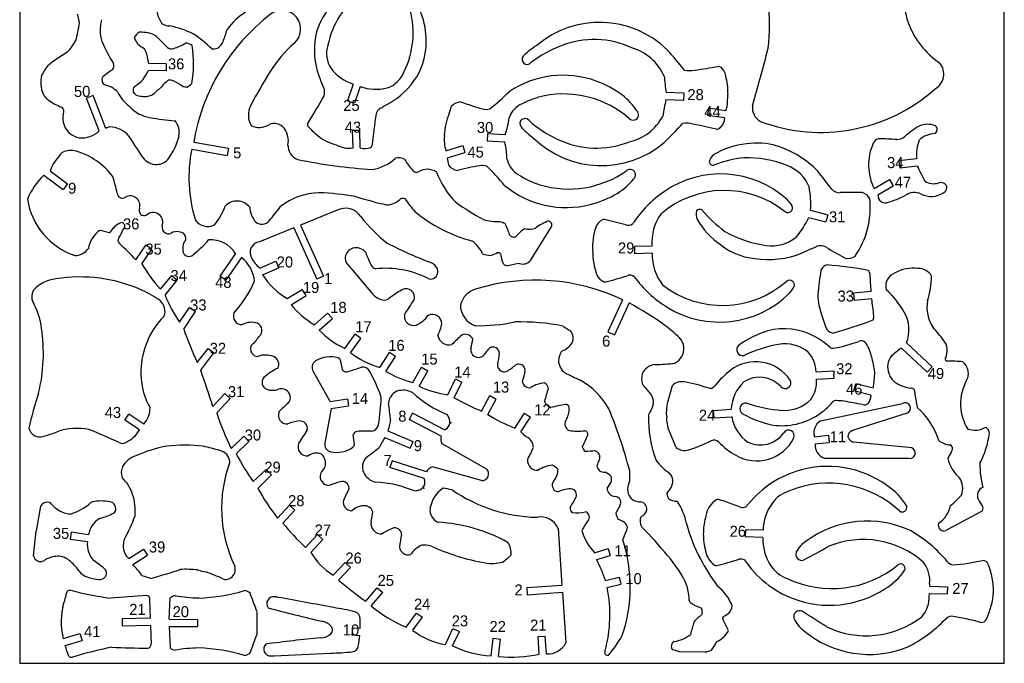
# Model space of a CAD drawing. Extents: x 6 to 285, y 6 to 324.
# Tile 1 of 2: x 6 to 285, y 6 to 188. Entities that reach past the tile are written whole.
import ezdxf

# ---------------------------------------------------------------- set-up
doc = ezdxf.new("R2010")
doc.units = 0
doc.header["$MEASUREMENT"] = 0
doc.layers.get('0').update_dxf_attribs({"linetype": 'CONTINUOUS'})
doc.layers.add('TEXT', color=1, linetype='CONTINUOUS')

msp = doc.modelspace()

# ---------------------------------------------------------------- linework, layer by layer
at = {"color": 7}
for p, q in [((47.35, 173.38), (42.31, 173.48)), ((47.38, 175.43), (42.39, 175.52)), ((47.38, 175.43), (47.35, 173.38)), ((100.4, 169.64), (98.78, 164.91)), ((102.35, 168.97), (100.73, 164.24)), ((26.63, 166.45), (24.72, 165.71)), ((28.34, 156.38), (24.72, 165.71)), ((30.25, 157.12), (26.63, 166.45)), ((98.78, 164.91), (99.75, 164.58)), ((194.05, 165.04), (189.06, 165.21)), ((194.12, 167.09), (189.13, 167.25)), ((194.12, 167.09), (194.05, 165.04)), ((100.73, 164.24), (99.75, 164.58)), ((201.12, 162.8), (200.84, 160.77)), ((206.07, 162.1), (201.12, 162.8)), ((205.79, 160.07), (200.84, 160.77)), ((100.2, 156.59), (102.25, 156.65)), ((100.32, 151.6), (100.2, 156.59)), ((102.38, 151.57), (102.25, 156.65)), ((138.48, 155.53), (138.38, 153.48)), ((143.47, 155.28), (138.48, 155.53)), ((126.68, 150.77), (131.45, 152.26)), ((131.45, 152.26), (132.05, 150.3)), ((143.37, 153.23), (138.38, 153.48)), ((127.07, 148.78), (132.05, 150.3)), ((260.1, 148.47), (255.13, 147.9)), ((255.13, 147.9), (255.37, 145.86)), ((260.33, 146.43), (255.37, 145.86)), ((12.64, 143.83), (18.14, 139.75)), ((14.4, 145.07), (19.38, 141.38)), ((248.13, 140.06), (252.43, 142.6)), ((252.43, 142.6), (253.47, 140.83)), ((19.38, 141.38), (18.14, 139.75)), ((249.17, 138.29), (253.47, 140.83)), ((229.55, 131.87), (234.4, 130.63)), ((230.07, 133.89), (234.91, 132.64)), ((234.91, 132.64), (234.4, 130.63)), ((38.76, 119.87), (41.55, 124.02)), ((40.46, 118.72), (43.25, 122.87)), ((43.25, 122.87), (41.55, 124.02)), ((185.09, 123.77), (180.09, 123.65)), ((180.09, 123.65), (180.14, 121.6)), ((67, 121.65), (62.55, 115.24)), ((68.67, 120.54), (64.23, 114.08)), ((185.14, 121.72), (180.14, 121.6)), ((45.72, 111.54), (48.91, 115.39)), ((48.91, 115.39), (50.5, 114.09)), ((64.23, 114.08), (62.55, 115.24)), ((47.04, 109.87), (50.5, 114.09)), ((247.23, 110.89), (242.25, 110.42)), ((242.25, 110.42), (242.44, 108.38)), ((51.16, 102.16), (53.91, 106.34)), ((53.91, 106.34), (55.62, 105.2)), ((247.42, 108.84), (242.44, 108.38)), ((52.31, 100.24), (55.62, 105.2)), ((56.17, 90.77), (59.24, 94.72)), ((57.13, 88.58), (60.87, 93.47)), ((59.24, 94.72), (60.87, 93.47)), ((93.8, 79.72), (88.98, 88.36)), ((231.65, 88.14), (236.65, 88.41)), ((236.65, 88.41), (236.7, 87.39)), ((236.76, 86.37), (236.7, 87.39)), ((190.81, 84.2), (189.31, 78.78)), ((231.76, 86.1), (236.76, 86.37)), ((242.35, 82.78), (242.86, 84.77)), ((247.82, 83.51), (242.86, 84.77)), ((60.55, 78.33), (63.97, 81.98)), ((63.97, 81.98), (65.48, 80.58)), ((247.19, 81.53), (242.35, 82.78)), ((61.69, 76.49), (65.48, 80.58)), ((93.8, 79.72), (98.73, 80.53)), ((94.13, 77.7), (99.06, 78.51)), ((98.73, 80.53), (99.06, 78.51)), ((189.3, 78.73), (189.14, 76.28)), ((232.84, 74.22), (256.17, 79.17)), ((35.6, 74.48), (36.73, 76.18)), ((41, 73.34), (36.73, 76.18)), ((94.13, 77.7), (92.33, 67.97)), ((189.14, 76.28), (189.34, 75.35)), ((202.58, 77.22), (207.57, 77.55)), ((202.71, 75.12), (202.58, 77.22)), ((202.71, 75.12), (207.71, 75.43)), ((257.73, 76.55), (241.97, 71.55)), ((39.77, 71.72), (35.6, 74.48)), ((189.27, 74.33), (189.35, 75.28)), ((189.74, 71.92), (189.27, 74.33)), ((65.8, 66.4), (69.39, 69.88)), ((69.39, 69.88), (70.82, 68.4)), ((191.94, 66.69), (189.76, 71.87)), ((231.12, 69.75), (235.1, 70.17)), ((235.1, 70.17), (235.32, 68.13)), ((67.22, 64.93), (70.82, 68.4)), ((231.34, 67.71), (235.32, 68.13)), ((258.77, 66.57), (242.32, 68.2)), ((233.94, 63.7), (257.79, 63.69)), ((72.05, 57.04), (75.72, 60.44)), ((73.36, 55.12), (77.21, 58.95)), ((75.72, 60.44), (77.21, 58.95)), ((78.88, 46.7), (82.29, 50.36)), ((82.29, 50.36), (83.79, 48.96)), ((11.69, 50.04), (10.45, 43.06)), ((80.38, 45.3), (83.79, 48.96)), ((9.69, 36.01), (10.45, 43.06)), ((20.36, 42.68), (20.08, 40.65)), ((25.31, 41.97), (20.36, 42.68)), ((86.87, 38.38), (90.28, 42.03)), ((90.28, 42.03), (91.78, 40.64)), ((158.47, 43.78), (159.56, 27.72)), ((211.6, 43.39), (211.54, 41.34)), ((216.6, 43.24), (211.6, 43.39)), ((25.03, 39.95), (20.08, 40.65)), ((88.37, 36.98), (91.78, 40.64)), ((216.54, 41.19), (211.54, 41.34)), ((94.7, 30.52), (98.14, 34.15)), ((98.14, 34.15), (99.63, 32.74)), ((96.19, 29.11), (99.63, 32.74)), ((103.92, 23.14), (107.2, 26.91)), ((105.47, 21.8), (108.75, 25.57)), ((107.2, 26.91), (108.75, 25.57)), ((149.6, 27.04), (159.56, 27.72)), ((149.6, 27.04), (149.74, 24.99)), ((149.74, 24.99), (159.7, 25.67)), ((159.7, 25.67), (160.67, 11.38)), ((263.79, 25.36), (268.78, 25.19)), ((263.85, 27.41), (268.85, 27.24)), ((268.85, 27.24), (268.78, 25.19)), ((115.39, 15.78), (118.36, 19.8)), ((118.36, 19.8), (119.99, 18.58)), ((117.24, 14.9), (119.99, 18.58)), ((126.54, 10.87), (128.66, 15.4)), ((128.55, 10.52), (130.47, 14.53)), ((128.66, 15.4), (130.47, 14.53)), ((139.5, 7.68), (140.06, 12.65)), ((140.06, 12.65), (142.1, 12.42)), ((141.54, 7.45), (142.1, 12.42)), ((152.78, 13.11), (154.82, 13.25)), ((153.13, 8.12), (152.78, 13.11)), ((155.17, 8.27), (154.82, 13.25))]:
    msp.add_line(p, q, dxfattribs=at)
at = {"color": 7, "linetype": 'CONTINUOUS'}
for p, q in [((54.59, 151.23), (64.65, 149.46)), ((55.16, 153.22), (65.01, 151.48)), ((65.01, 151.48), (64.65, 149.46)), ((95.81, 133.89), (85.39, 129.69)), ((83.49, 128.92), (73.8, 125.01)), ((83.49, 128.92), (90.06, 114.43)), ((85.39, 129.69), (91.96, 115.2)), ((156.34, 128.9), (150.58, 119.66)), ((73.87, 117.53), (78.46, 119.51)), ((74.68, 115.65), (79.27, 117.63)), ((78.46, 119.51), (79.27, 117.63)), ((98.62, 118.73), (105.83, 110.22)), ((91.96, 115.2), (90.06, 114.43)), ((81.68, 108.88), (85.94, 111.5)), ((82.76, 107.13), (87.01, 109.76)), ((87.01, 109.76), (85.94, 111.5)), ((176.76, 108.56), (172.57, 99.48)), ((178.63, 107.7), (174.43, 98.62)), ((176.76, 108.56), (176.76, 108.56)), ((89.38, 101.46), (93.11, 104.79)), ((94.48, 103.26), (93.11, 104.79)), ((90.75, 99.93), (94.48, 103.26)), ((97.98, 94.77), (100.93, 98.81)), ((102.58, 97.6), (100.93, 98.81)), ((172.57, 99.48), (174.43, 98.62)), ((99.64, 93.56), (102.58, 97.6)), ((257.22, 96.35), (264.54, 89.53)), ((107.95, 89.39), (110.68, 93.57)), ((109.67, 88.27), (112.41, 92.47)), ((112.41, 92.47), (110.68, 93.57)), ((255.83, 94.85), (263.14, 88.03)), ((117.27, 85.07), (119.76, 89.41)), ((119.76, 89.41), (121.54, 88.39)), ((264.54, 89.53), (263.14, 88.03)), ((119.05, 84.05), (121.54, 88.39)), ((127.19, 81.64), (129.37, 86.15)), ((129.03, 80.75), (131.21, 85.25)), ((129.37, 86.15), (131.21, 85.25)), ((136.76, 76.97), (139.1, 81.39)), ((139.1, 81.39), (140.92, 80.42)), ((138.57, 76.01), (140.92, 80.42)), ((117.19, 76.4), (116.21, 74.59)), ((126.24, 71.74), (117.19, 76.4)), ((146.19, 72.22), (148.95, 76.39)), ((148.95, 76.39), (150.66, 75.25)), ((125.28, 69.92), (116.21, 74.59)), ((147.9, 71.09), (150.66, 75.25)), ((110.17, 71.38), (117.28, 68.44)), ((109.38, 69.49), (116.5, 66.54)), ((117.28, 68.44), (116.5, 66.54)), ((138.12, 60.63), (125.56, 67.7)), ((111.39, 62.94), (110.77, 60.99)), ((121.11, 59.83), (111.39, 62.94)), ((120.5, 57.88), (110.77, 60.99)), ((136.76, 57.34), (122.87, 61.21)), ((278.49, 48.54), (268.4, 43.17)), ((36.72, 35.26), (40.95, 37.93)), ((40.95, 37.93), (42.07, 36.22)), ((168.82, 36.89), (172.65, 38.05)), ((172.65, 38.05), (173.24, 36.09)), ((37.84, 33.54), (42.07, 36.22)), ((169.41, 34.93), (173.24, 36.09)), ((171.93, 29.01), (175.82, 29.92)), ((172.4, 27.01), (176.29, 27.93)), ((175.82, 29.92), (176.29, 27.93)), ((42.85, 18.34), (42.75, 23.64)), ((48.2, 18.03), (48.48, 24.08)), ((42.85, 18.34), (34.85, 18.14)), ((34.85, 18.14), (34.9, 16.09)), ((48.2, 18.03), (56.2, 18.01)), ((56.2, 18.01), (56.19, 15.96)), ((18.1, 12.6), (22.9, 14.01)), ((22.9, 14.01), (23.48, 12.04)), ((42.9, 16.29), (34.9, 16.09)), ((42.9, 16.29), (43.06, 10.99)), ((48.19, 15.98), (56.19, 15.96)), ((48.19, 15.98), (48.45, 9.92)), ((100.16, 15.53), (100.02, 13.48)), ((102.35, 15.38), (100.16, 15.53)), ((18.68, 10.63), (23.48, 12.04)), ((102.21, 13.33), (100.02, 13.48)), ((200.17, 8.76), (193.12, 8.71))]:
    msp.add_line(p, q, dxfattribs=at)
at = {"linetype": 'CONTINUOUS'}
msp.add_lwpolyline([(5.8, 5.56), (285, 5.56), (285, 324.27), (5.8, 324.27)], close=True, dxfattribs=at)
at = {"color": 7}
for centre, radius, start, end in [((174.25, 185.91), 44.2, 352.0845, 26.2361), ((278.69, 194.49), 22.22, 161.0542, 218.1273), ((110.88, 177.93), 21.89, 117.8636, 162.7054), ((117.5, 175.6), 24.85, 127.0044, 168.2787), ((57.44, 193.23), 13.09, 171.9707, 208.9057), ((79.81, 174.13), 18.76, 122.2176, 144.0774), ((92.53, 184.19), 24.85, 333.7846, 15.0589), ((99.19, 181.95), 21.89, 339.3579, 24.1997), ((-16.82, 178.55), 40.5, 11.9624, 15.6633), ((39.5, 184.95), 10.88, 164.2679, 196.9998), ((170.24, 159.55), 27.59, 45.9651, 130.2735), ((-71.93, 204.72), 96.38, 346.3517, 349.3712), ((41.78, 180.95), 3.94, 120.4372, 152.0322), ((39.91, 164.59), 19.76, 83.3004, 90.3485), ((48.58, 190.86), 4.74, 236.7387, 267.7382), ((41.41, 154.52), 32.37, 65.1553, 77.5478), ((9.85, 201.52), 57.17, 339.7234, 343.3391), ((111.03, 179.26), 21.68, 166.1785, 195.7451), ((7.93, 189.64), 15.78, 316.0665, 330.9355), ((68.21, 198.35), 42.48, 202.9669, 212.5334), ((45.76, 185.61), 7.97, 200.6758, 214.3357), ((40.28, 176.86), 7.6, 55.6416, 75.2821), ((-226.97, -91.81), 386.43, 44.7208, 45.356), ((37.42, 156.75), 32.34, 45.1034, 57.047), ((59.91, 183.14), 3.84, 300.8656, 338.0865), ((168.65, 156.9), 25.39, 64.8929, 111.5438), ((41.59, 141.07), 43.74, 120.6502, 129.6384), ((55.1, 200.73), 25.27, 230.9414, 236.6241), ((32.9, 175.39), 9.33, 7.52, 27.0867), ((48.82, 181.47), 1.83, 228.3458, 291.4313), ((46.25, 191.19), 11.87, 285.8278, 303.4679), ((52.73, 178.27), 3.02, 49.8131, 88.719), ((22.59, 175.39), 32.5, 350.1104, 9.1725), ((60.8, 182.18), 2.57, 257.6518, 295.0117), ((100.62, 178.32), 7.8, 162.6502, 213.2342), ((163.42, 162.65), 21.05, 121.5314, 134.8378), ((171.33, 149.09), 33.65, 110.9084, 127.6425), ((175.42, 166.12), 14.34, 23.7929, 73.7989), ((-16.1, -0.28), 272.97, 39.5762, 41.1604), ((-97.18, 257.35), 324.6, 343.2006, 346.1818), ((280.74, 196.1), 24.82, 218.1273, 235.6517), ((32.67, 173.94), 9.85, 9.2623, 15.7306), ((149.7, 176.68), 1.44, 141.4296, 318.7619), ((28.45, 163.34), 18.65, 142.3026, 151.4887), ((85.43, 99.63), 91.29, 125.7351, 128.0611), ((30.71, 174.86), 1.8, 321.184, 20.6644), ((-34.45, 218.64), 89.06, 327.5823, 329.5362), ((140.31, 190.16), 52.88, 198.5051, 204.6768), ((104.47, 182.19), 13.19, 218.132, 252.0446), ((107.52, 175.95), 7.8, 288.8292, 339.4132), ((99.89, 183.09), 21.68, 306.3182, 335.8848), ((195.79, 180.86), 7.38, 258.3396, 280.6125), ((139.37, 565.84), 396.47, 278.3809, 279.3604), ((203.78, 172.97), 1.68, 42.135, 87.5337), ((201.75, 171.14), 4.41, 1.4981, 42.135), ((262.97, 172.53), 4.86, 299.3405, 39.3082), ((19.48, 170.14), 7.72, 164.1529, 205.0457), ((31.29, 170.99), 2.2, 166.3598, 224.244), ((34.28, 176.79), 8.74, 298.3402, 317.546), ((60.6, 155.66), 19.7, 129.9883, 138.1739), ((48.14, 166.68), 4.08, 71.6789, 92.8113), ((41.61, 154.29), 18.04, 54.6572, 64.3507), ((159.88, 144.69), 27.46, 69.9887, 123.831), ((159.32, 142.96), 29.28, 53.4702, 70.1237), ((257.03, 178.15), 68.77, 185.2102, 189.1197), ((192.47, 167.61), 14.17, 6.3632, 14.9066), ((28.58, 162.67), 6.88, 43.8691, 80.4769), ((39.89, 167.8), 1.95, 138.4041, 190.1257), ((7.5, 211.14), 57.17, 309.0104, 312.214), ((54.81, 182.39), 13.67, 258.3232, 263.7552), ((46.93, 178.23), 11.39, 304.1516, 312.3542), ((85.02, 167.78), 7.24, 348.6237, 2.3764), ((106.86, 181.37), 13.19, 250.0187, 283.9313), ((229.64, 168.24), 23.11, 177.6858, 183.9161), ((232.96, 204.77), 48.79, 249.4762, 311.6029), ((16.55, 168.77), 4.48, 205.0457, 235.3752), ((24.83, 180.77), 19.06, 235.3752, 247.7308), ((44.3, 172.9), 12.07, 206.874, 232.1362), ((-65.43, 71.07), 141.36, 42.5063, 42.989), ((40.14, 169.1), 2.86, 241.4963, 274.9978), ((41.3, 168.9), 2.8, 251.0661, 288.9339), ((41.09, 171.26), 5.14, 282.5755, 297.8242), ((-134.93, 294.96), 260.95, 328.4475, 330.4723), ((83.49, 209.68), 52.88, 297.3865, 303.5582), ((105.46, 206.1), 54.96, 307.7012, 315.3911), ((159.8, 141.39), 25.48, 101.8384, 116.9854), ((160.04, 138.5), 28.36, 48.9952, 101.1304), ((165.72, 152.27), 17.99, 33.1286, 52.1783), ((256.07, 149.77), 68.77, 167.028, 170.9375), ((144.18, 167.74), 62.42, 357.133, 359.0147), ((17.2, 162.11), 1.1, 348.5426, 67.7308), ((44.31, 170.06), 10, 222.0548, 260.9323), ((113.34, 158.05), 7.24, 139.6869, 153.4396), ((114.89, 166.66), 13.73, 337.3204, 346.155), ((131.19, 160.42), 4.19, 93.8217, 135.1774), ((167.78, 269.95), 111.62, 250.7091, 253.9976), ((138.13, 166.5), 4, 253.7167, 283.5349), ((150.98, 157.9), 6.77, 113.9158, 160.8275), ((179.74, 160.98), 1.54, 224.6502, 47.0293), ((197.05, 165), 9.48, 342.1944, 357.6957), ((218.08, 163.03), 4.53, 173.6301, 240.6806), ((28.58, 159.8), 10.52, 168.5426, 185.2769), ((54.77, 227.1), 67.99, 259.8065, 265.8206), ((46.01, 155.96), 5.06, 348.4298, 41.2888), ((365.01, 123.12), 260.95, 171.591, 173.6159), ((146.87, 153.97), 20.69, 159.0393, 176.8205), ((119.28, 163.37), 25.51, 341.5171, 352.6986), ((149.08, 158.45), 1.44, 37.3858, 214.7181), ((172.52, 184.52), 33.65, 228.5052, 245.2392), ((175.46, 167.26), 14.34, 282.3487, 332.3547), ((201.4, 160.48), 4.41, 314.0127, 354.6496), ((23.98, 160.31), 6.06, 194.0941, 257.7715), ((23.16, 162.07), 7.69, 266.5888, 312.305), ((31.75, 154.82), 2.75, 97.5395, 123.2132), ((31.1, 150.09), 7.46, 40.5113, 87.7669), ((88.41, 158.17), 1, 166.1735, 197.9153), ((101.16, 169.05), 17.69, 219.2355, 231.7199), ((163.71, 171.53), 21.05, 221.3099, 234.6163), ((-4.45, 346.15), 272.97, 314.9873, 316.5715), ((194.79, 151.18), 7.38, 75.5351, 97.8081), ((112.63, -229.13), 396.47, 76.7873, 77.7668), ((203.29, 158.52), 1.68, 268.614, 314.0127), ((278.48, 129.62), 33.23, 122.0952, 130.9295), ((263.22, 152.27), 6, 68.2684, 113.4918), ((264.54, 156.77), 1.4, 306.502, 49.7974), ((-233.37, -25.58), 324.91, 32.4776, 33.7525), ((34.39, 158.84), 17.04, 323.4717, 346.7572), ((98.93, 165.76), 13.73, 230.509, 255.8935), ((136.82, 154.04), 10.66, 174.2211, 197.8999), ((170.73, 174.16), 27.59, 225.8742, 310.1826), ((169.32, 176.91), 25.39, 244.6039, 291.2548), ((250.12, 151.83), 2.5, 111.6123, 155.2076), ((247.7, 49.87), 104.29, 86.2503, 89.1752), ((254.19, 158.37), 4.44, 274.2725, 304.7479), ((272.83, 149.44), 12.76, 160.0351, 184.3588), ((265.67, 148.39), 7.26, 92.3565, 131.8039), ((20.26, 145.88), 5, 71.3975, 119.2987), ((99.21, 159.07), 7.56, 241.2871, 278.4434), ((103.61, 156.36), 4.94, 255.6095, 290.3181), ((104.76, 152.55), 1, 304.148, 335.8898), ((118.49, 147.59), 25.51, 1.5892, 12.7707), ((213.98, 130.82), 21.98, 95.4938, 120.9776), ((214.99, 134.33), 18.63, 72.6197, 99.6206), ((212.17, 125.51), 27.89, 44.2448, 72.5115), ((261.12, 146.75), 14.62, 155.2076, 207.2456), ((28.49, 139.49), 15.15, 134.7993, 158.3908), ((16.37, 131.66), 19.74, 36.6115, 73.8592), ((44.62, 151.67), 4.79, 215.5909, 270.6492), ((44.65, 151.02), 4.13, 270.2161, 325.9398), ((147.85, 150.95), 20.91, 186.0288, 191.7281), ((150.58, 149.88), 6.77, 193.4603, 240.372), ((205.13, 146.52), 3.99, 128.1213, 164.8035), ((215.59, 112.62), 36.45, 96.9717, 110.8276), ((211.88, 117.79), 31.02, 68.1972, 91.3242), ((130.63, 149.34), 4.19, 219.1105, 260.4662), ((156.15, 36.71), 111.62, 100.2902, 103.5787), ((136.94, 142.6), 4, 70.7529, 100.5711), ((100.49, 106.45), 54.96, 38.8968, 46.5867), ((178.89, 143.95), 1.54, 307.2586, 129.6377), ((202.44, 147.88), 1.21, 195.051, 278.6078), ((219.64, 136.47), 10.79, 21.9772, 69.6048), ((82.31, 53.11), 201.01, 26.2826, 27.6643), ((25.98, 129.72), 19.42, 133.3943, 157.8601), ((-37.07, 122.18), 72.47, 13.2336, 17.0568), ((161, 165.43), 25.48, 237.3024, 252.4495), ((161.53, 168.28), 28.36, 253.1574, 305.2926), ((165.81, 154.01), 17.99, 302.1095, 321.1592), ((204.56, 116.11), 28.09, 47.8507, 124.6221), ((-310.81, -278.24), 688.4, 37.40239, 37.93432), ((160.75, 162.14), 27.46, 230.4569, 284.2991), ((204.16, 135.55), 25.97, 356.3263, 11.0046), ((238.34, 142), 3.11, 222.4707, 272.1913), ((264.93, 146.01), 4.57, 238.3419, 286.3466), ((266.96, 139.73), 2.03, 40.1219, 111.2501), ((266.64, 140.66), 2.13, 302.2809, 346.3074), ((267.74, 140.39), 1, 346.3074, 40.1219), ((27.92, 140.18), 20.17, 188.9823, 251.2052), ((34.91, 138.75), 1.44, 179.2106, 290.4107), ((37.12, 135.2), 2.79, 345.2772, 127.8097), ((160.37, 163.92), 29.28, 284.1642, 300.8176), ((206.39, 112.89), 31.77, 124.0331, 147.0797), ((205.6, 111.94), 27.58, 51.2895, 130.7497), ((217.13, 130.41), 9.05, 31.3982, 46.0731), ((242.86, 24.03), 114.96, 89.0964, 92.1913), ((243.77, 135.64), 3.45, 25.575, 74.8001), ((223.47, 134.75), 23.53, 345.0177, 5.8077), ((251.28, 138.12), 2.12, 175.3488, 294.5069), ((243.66, 164.85), 29.88, 285.8334, 296.3646), ((259.51, 134.62), 4.31, 64.0694, 126.7954), ((264.27, 144.41), 6.57, 244.0694, 302.2809), ((41.12, 133.85), 1.45, 153.7856, 296.2983), ((198.6, 132.94), 1.21, 52.556, 136.1127), ((223.6, 134.6), 1.36, 236.3957, 22.9524), ((43.62, 130.49), 2.78, 336.5047, 132.0228), ((171.43, 130.59), 0.679, 76.7263, 122.7313), ((63.03, -343.58), 487.08, 76.3803, 77.1228), ((199.15, 124.77), 14.09, 145.0929, 184.0571), ((201.61, 132.84), 3.99, 166.3602, 203.0424), ((216.93, 142.32), 21.98, 210.1862, 235.6699), ((227.12, 157.49), 36.45, 220.3361, 234.1921), ((206.05, 142.91), 25.97, 320.1591, 334.8374), ((38.37, 122.84), 8.51, 121.1715, 146.8662), ((25.39, 131.87), 10.27, 325.7271, 341.0754), ((34.67, 129.42), 0.988, 295.9799, 135.7753), ((48.05, 129.12), 1.9, 172.2291, 287.6517), ((186.66, 123.37), 18.41, 161.7335, 183.185), ((172.33, 128.1), 3.32, 112.4445, 161.7335), ((178.45, 131.48), 1.82, 246.4899, 313.7094), ((223.36, 134.3), 23.53, 325.356, 346.1461), ((33.32, 121.63), 8.18, 126.6759, 169.5939), ((23.99, 104.38), 24.22, 72.5587, 79.4083), ((34.89, 125.4), 1.22, 145.7271, 226.9719), ((50.32, 125.01), 2.86, 70.3229, 126.3043), ((51.25, 126.02), 1.68, 312.471, 88.9755), ((221.38, 154.75), 31.02, 239.8396, 262.9665), ((219.17, 134.64), 10.79, 261.559, 309.1866), ((21.39, 125.86), 4.77, 270.3756, 324.7501), ((-48.99, 35.54), 121.71, 43.8615, 46.9719), ((57, 122.94), 4.97, 158.2368, 186.3488), ((34.56, 147.35), 33.07, 307.2723, 318.6389), ((60.08, 117.42), 8.11, 31.4713, 94.9708), ((216.12, 138.76), 18.63, 231.5432, 258.544), ((-45.49, 753.76), 688.4, 293.22945, 293.76138), ((232.88, 120.77), 3.11, 58.9725, 108.6931), ((293.74, 221.94), 114.96, 238.9725, 242.0674), ((53.77, 122.54), 1.71, 184.853, 298.6154), ((62.8, 112.89), 9.64, 5.3424, 52.5053), ((186.68, 122.21), 18.41, 179.5721, 201.0235), ((199.23, 121.4), 14.09, 178.7, 217.6641), ((217.91, 147.85), 27.89, 258.6523, 286.919), ((240.7, 123.73), 3.45, 256.3637, 305.5887), ((73.19, 137.18), 37.57, 209.4264, 223.04), ((235.5, 115.79), 2.77, 107.796, 151.5431), ((223.74, -11.6), 130.48, 79.9413, 85.2038), ((22.97, 71.98), 43.03, 65.7494, 99.3048), ((172.6, 116.79), 3.32, 201.0235, 250.3125), ((40.74, 582.66), 487.08, 285.6343, 286.3767), ((178.88, 113.71), 1.82, 49.0476, 116.2671), ((205.89, 133.62), 31.77, 215.6773, 238.7239), ((277.16, 107.9), 45.04, 168.2068, 177.3563), ((244.6, 115.56), 2.34, 3.6384, 34.3221), ((-858.1, 45.44), 1107.27, 3.38868, 3.63843), ((17.29, 104.09), 10.44, 97.0795, 136.5145), ((43.13, 126.54), 31.93, 317.239, 336.4615), ((171.82, 114.26), 0.679, 240.0257, 286.0307), ((205.05, 134.53), 27.58, 232.0073, 311.4676), ((224.12, 112.76), 1.36, 339.8046, 126.3613), ((217.46, 116.63), 9.05, 316.6839, 331.3588), ((13.05, 109.37), 3.83, 150.2317, 213.8646), ((20.26, 70.27), 45.74, 56.322, 63.542), ((80.53, 122.83), 35.91, 201.1479, 215.1344), ((204.22, 130.31), 28.09, 238.1349, 314.9063), ((244.09, 109.56), 11.93, 178.0137, 192.5896), ((-7.54, 97.96), 19.72, 7.4753, 28.0444), ((42.93, 105.27), 4.08, 340.7988, 48.6335), ((276.29, 117.29), 45.04, 193.247, 202.3965), ((-851.08, -30.21), 1107.27, 6.96483, 7.21458), ((61.53, 88.81), 21.12, 134.2862, 163.1239), ((68.79, 103.92), 2.42, 156.862, 272.607), ((245.7, 103.77), 2.34, 336.2811, 6.9648), ((-36.27, 93.54), 48.79, 346.4564, 8.2275), ((71.52, 96.71), 5.46, 71.5746, 118.6451), ((72.24, 99.87), 2.26, 310.1099, 63.6736), ((201.8, 224.92), 130.48, 285.3995, 290.662), ((137.47, 129.47), 90.04, 198.9425, 205.449), ((60.05, 107.81), 16.73, 312.8703, 324.6746), ((226.39, 72.62), 28.43, 107.2518, 125.9158), ((222.46, 81.62), 18.71, 62.8767, 103.9111), ((221.82, 80.39), 20.09, 47.0471, 62.8767), ((236.79, 101.87), 2.77, 219.0601, 262.8073), ((60.98, 88.06), 20.83, 160.7161, 209.0108), ((73.37, 94.65), 2.14, 155.1808, 268.2452), ((210.75, 94.38), 1.65, 129.2565, 287.2793), ((227.89, 57.39), 39.13, 100.1598, 115.1784), ((222.82, 85.68), 10.39, 50.7006, 100.1361), ((236.28, 95.92), 1.12, 227.0471, 279.9846), ((217.35, 203.44), 110.3, 279.9846, 281.1777), ((109.45, 529.98), 453.57, 286.5607, 287.2272), ((244.44, 95.18), 1.71, 55.1244, 112.6102), ((238.55, 90.8), 8.98, 10.3101, 40.112), ((75.46, 86.77), 6.13, 67.7861, 110.5557), ((76.86, 90.2), 2.42, 335.8747, 67.7861), ((93.86, 84.51), 7.88, 73.4099, 121.7785), ((223.17, 87.96), 8.48, 1.2288, 42.7778), ((214.26, 83.38), 34.34, 7.7603, 15.243), ((90.83, 89.4), 2.13, 121.7785, 209.1457), ((95.83, 91.1), 1, 12.4719, 73.4099), ((-18.32, 65.85), 117.91, 11.1735, 12.4719), ((76.47, 164.22), 79.24, 286.2457, 289.2561), ((103.09, 87.17), 2.29, 28.3199, 102.0597), ((214.5, 79.17), 11.81, 33.846, 127.5041), ((-189.93, 0.41), 262.32, 17.2799, 19.6405), ((85.98, 74.68), 16.09, 115.4089, 132.7421), ((98.56, 89.71), 1.57, 219.8848, 273.0096), ((36.93, 53.39), 76.58, 21.3533, 27.0882), ((221.83, 69.62), 23.84, 127.5041, 142.5108), ((215.62, 78.52), 8.09, 42.2046, 123.4089), ((221.53, 88.49), 26.75, 349.2639, 358.9854), ((76.59, 85.12), 2.06, 137.9273, 248.5912), ((193.63, 81.3), 4.04, 79.894, 134.152), ((186.38, 40.65), 45.33, 71.1793, 79.894), ((201.55, 85.17), 1.7, 251.1793, 322.5108), ((218.58, 77.13), 11.01, 132.3127, 177.8446), ((222.85, 85.01), 1.63, 220.1458, 27.001), ((223.31, 85.37), 8.48, 323.4111, 4.9601), ((99.66, 52.46), 93.33, 161.4748, 167.8477), ((77.49, 87.75), 4.85, 250.0782, 289.9218), ((80.02, 80.77), 2.58, 15.2674, 109.9218), ((80.31, 80.85), 2.28, 310.7041, 15.2674), ((107.31, 80.91), 1, 357.3258, 21.3533), ((243.72, 81.44), 3.48, 319.5343, 1.3395), ((104.93, 52.22), 35.48, 130.7041, 136.0297), ((31.82, 84.43), 76.58, 351.5909, 357.3258), ((211.66, 77.65), 1.65, 78.9096, 236.9324), ((224.71, 116.26), 39.13, 251.0105, 266.0291), ((222.71, 87.6), 10.39, 266.0528, 315.4883), ((221.16, 92.75), 20.09, 303.3122, 319.1417), ((237.2, 78.87), 1.12, 86.2043, 139.1417), ((229.97, -30.06), 110.3, 85.0112, 86.2043), ((157.91, -366.34), 453.57, 78.9617, 79.6282), ((245.24, 80.48), 1.71, 253.5787, 311.0645), ((256.92, 77.84), 1.52, 302.0811, 119.5611), ((36.2, 77.81), 6.56, 317.031, 1.3049), ((130.05, 98.41), 71.79, 197.7797, 206.482), ((81.61, 75.81), 2.45, 154.7346, 274.1805), ((218.57, 77.25), 11.01, 189.4998, 235.0317), ((224.86, 100.96), 28.43, 240.2731, 258.9371), ((221.92, 91.59), 18.71, 262.2778, 303.3122), ((86.28, 62.73), 11.55, 96.2222, 112.8854), ((85.26, 72.08), 2.14, 349.2803, 96.2222), ((105.31, 73.62), 2.29, 276.6194, 350.3591), ((234.97, 70.84), 3.99, 122.16, 195.786), ((11.52, 72.88), 3.19, 193.8826, 286.5554), ((2.05, 106.8), 38.42, 285.6762, 291.9263), ((22.17, 54.23), 17.89, 79.668, 108.8456), ((-108.17, -249.39), 347.88, 65.8735, 67.4255), ((32.63, 75.58), 8.11, 293.5843, 331.6124), ((1200.69, -661.49), 1333.06, 146.63336, 146.82621), ((101.84, 69.76), 1.57, 105.6695, 158.7942), ((-16.52, 54.93), 117.91, 6.2072, 7.5056), ((104.78, -7.9), 79.24, 89.423, 92.4333), ((215.81, 75.49), 8.09, 243.9354, 325.1398), ((223.82, 69.99), 1.63, 340.3434, 147.1986), ((242.85, 69.5), 2.23, 113.2281, 174.4892), ((34.92, 69.42), 1.6, 236.0774, 306.7133), ((87.33, 66.92), 2.63, 157.4003, 276.4201), ((94.42, 67.58), 2.13, 169.5334, 256.9005), ((99.7, 67.57), 1, 305.2692, 6.2072), ((181.97, 109.32), 45.33, 287.4504, 296.1651), ((202.71, 67.1), 1.7, 44.8336, 116.1651), ((220.83, 85.11), 23.84, 224.8336, 239.8403), ((214.78, 74.71), 11.81, 239.8403, 333.4984), ((235.32, 67.45), 3.99, 176.1665, 249.7926), ((242.76, 70.39), 2.23, 197.4634, 258.7244), ((115.55, 89.09), 54.03, 206.5592, 216.3747), ((89.85, 61.62), 3.5, 64.1025, 129.641), ((89.03, 62.16), 3.51, 345.2279, 47.8268), ((95.73, 73.19), 7.88, 256.9005, 305.2692), ((194.36, 69.92), 4.04, 233.1924, 287.4504), ((258.25, 65.14), 1.52, 252.3915, 69.8714), ((93.52, 58.51), 2.54, 165.7243, 271.3915), ((49.91, 86.86), 49.62, 326.0292, 328.9521), ((234.94, 32.25), 29.11, 107.5441, 142.8121), ((234.89, 32.46), 28.89, 53.7858, 107.5839), ((106.2, 23.23), 35.08, 105.733, 111.0865), ((97.23, 55.09), 1.99, 2.9938, 105.733), ((235.2, 27.03), 29.57, 47.1904, 111.9997), ((126.85, 84.16), 60.87, 208.5072, 217.9922), ((869.05, -303.86), 849.44, 154.9957, 155.25538), ((130.99, 47.82), 8.99, 124.9736, 169.6751), ((122.7, 32.71), 22.69, 75.369, 82.0434), ((153.56, 91.4), 44.5, 235.6153, 268.5862), ((226.84, 45.38), 9.45, 106.6578, 144.6612), ((241.02, 40.02), 19.18, 31.6092, 55.2187), ((13.67, 48.9), 2.29, 76.8249, 149.2415), ((13.96, 50.16), 1, 37.9752, 76.8249), ((20.84, 55.52), 7.72, 217.9752, 263.3574), ((14.94, 63.94), 16.94, 288.7199, 310.7382), ((26.65, 50.35), 1, 100.2317, 130.7382), ((28.88, 38.03), 13.52, 79.355, 100.2317), ((31.1, 49.37), 1.96, 336.7768, 82.0262), ((99.94, 51.18), 2.4, 167.6393, 271.2987), ((207.02, 46.25), 6.72, 123.0378, 170.3856), ((203.78, 51.16), 0.829, 75.8526, 120.036), ((180.79, -22.84), 78.32, 67.978, 72.7757), ((230.32, 42.92), 13.72, 144.6612, 178.6473), ((11.79, 50.02), 0.1, 149.2415, 169.9136), ((20.06, 48.85), 1, 263.3574, 288.7199), ((22.04, 69.3), 23.61, 286.0855, 296.0955), ((31.98, 49), 1, 296.0955, 336.7768), ((103.81, 44.5), 5.74, 95.7563, 131.6808), ((103.49, 47.62), 2.6, 18.8495, 95.7563), ((72.93, 53.18), 33.36, 347.0157, 351.8756), ((126, 49.05), 3.87, 174.3123, 246.8563), ((210.79, 53.26), 3.55, 259.7763, 285.7354), ((256.09, 49.75), 1.31, 232.5322, 14.1093), ((31.93, 40.84), 6.72, 122.5653, 170.2409), ((28.86, 45.65), 1, 106.0855, 122.5653), ((132.47, 87.58), 67.09, 219.0652, 227.1753), ((108.35, 45.2), 2.96, 170.6202, 274.972), ((122.05, -0.06), 45.62, 60.9042, 86.9522), ((153.53, 41.62), 5.39, 23.5367, 101.3866), ((217.86, 42.2), 18.21, 163.508, 178.4007), ((246.09, 16.72), 29.13, 64.6838, 126.3116), ((115.6, 32.47), 12.02, 109.4863, 125.5505), ((112.22, 42.02), 1.89, 1.202, 109.4863), ((152.21, 33.19), 39.12, 166.8911, 172.0959), ((217.86, 42.15), 18.21, 178.2469, 193.1397), ((239.01, 9.41), 38.9, 39.9521, 59.8565), ((31.7, 39.19), 6.72, 173.5224, 222.4949), ((139.49, 36.7), 5.67, 355.9891, 33.1206), ((230.25, 40.71), 13.72, 178.0004, 211.9864), ((233.34, 33.24), 8.28, 122.8936, 152.9398), ((245, 14.79), 25.84, 48.5083, 112.1691), ((104.02, 45.99), 18.06, 209.9342, 238.9414), ((115.98, 38.8), 2.52, 185.2525, 285.3143), ((123.08, 31.81), 7.89, 113.9355, 144.6857), ((120.5, 31.72), 7.32, 75.9227, 94.82), ((149.94, 99.98), 67.12, 245.6602, 259.5433), ((134.3, 46.44), 14.84, 304.6893, 316.9384), ((206.81, 38.75), 6.72, 186.2621, 233.6099), ((227.55, 36.41), 1.69, 159.6485, 291.122), ((-186.65, 800.2), 870.54, 298.45624, 298.98832), ((9.79, 36), 0.1, 173.8497, 194.5218), ((11.91, 36.55), 2.29, 194.5218, 218.8202), ((11.69, 36.37), 2, 218.8202, 302.7139), ((16.94, 28.19), 7.72, 96.9298, 122.7139), ((16.61, 30.89), 5, 49.9382, 96.9298), ((8.93, 21.75), 16.94, 36.2979, 49.9382), ((14.24, 14.62), 23.61, 47.6678, 58.0112), ((139.63, 46.1), 12.27, 261.2274, 284.7114), ((184.65, 109.26), 78.32, 283.872, 288.6696), ((210.15, 31.53), 3.55, 70.9123, 96.8713), ((235.49, 51.09), 29.11, 213.8356, 249.1035), ((255.58, 32.38), 1.31, 342.5383, 124.1154), ((255.19, 28.91), 8.68, 354.4431, 37.1217), ((271.19, 36.56), 3.21, 222.5563, 258.1468), ((261.26, 124.59), 91.65, 275.8067, 281.0636), ((278.92, 33), 1.65, 21.2456, 92.5083), ((259.59, 25.48), 22.39, 0.7676, 21.2456), ((26.61, 34.74), 5, 216.2979, 249.8209), ((28.51, 31.22), 1.96, 261.7371, 6.9865), ((29.47, 31.34), 1, 6.9865, 47.6678), ((203.28, 34.03), 0.829, 236.6117, 280.7951), ((226.63, 38.45), 9.45, 211.9864, 249.9898), ((236.06, 56.29), 29.57, 244.648, 309.4573), ((241.11, 42.98), 19.18, 301.429, 325.0384), ((29.55, 42.74), 13.52, 249.8209, 264.4083), ((180.94, 130.86), 132.42, 230.2093, 234.4354), ((259.58, 27.63), 4.28, 357.0259, 5.8671), ((235.43, 50.89), 28.89, 249.0638, 302.8619), ((259.51, 25.42), 4.28, 350.3379, 359.1791), ((259.66, 27.56), 22.39, 334.9594, 355.4374), ((255.05, 24.44), 8.68, 319.0833, 1.7619), ((133.42, 56.69), 44.71, 231.3106, 246.2278), ((226.96, 18.78), 1.69, 65.083, 196.5565), ((-236.87, -715.92), 870.54, 57.21667, 57.74875), ((232.95, 21.57), 8.28, 203.2651, 233.3113), ((245.81, 39.2), 25.84, 244.0359, 307.6967), ((240.18, 44.97), 38.9, 296.3485, 316.2529), ((270.5, 15.74), 3.21, 98.0582, 133.6487), ((254.77, -71.44), 91.65, 75.1414, 80.3983), ((278.45, 18.78), 1.65, 263.6967, 334.9594), ((130.18, 32.03), 21.48, 232.9216, 260.2216), ((246.77, 37.2), 29.13, 229.8934, 291.5212), ((155.68, 13.79), 5.54, 264.7565, 334.2491), ((140.57, 34.35), 26.69, 243.2395, 267.702), ((144.96, 48.98), 41.67, 265.2879, 281.304)]:
    msp.add_arc(centre, radius, start, end, dxfattribs=at)
at = {"color": 7, "linetype": 'CONTINUOUS'}
for centre, radius, start, end in [((80.17, 185.23), 5.3, 311.5769, 127.3947), ((111.86, 143.77), 57.48, 127.3947, 170.5363), ((108.71, 153.06), 37.71, 131.5769, 147.6888), ((188.29, 102.73), 131.86, 147.6888, 152.5275), ((76.38, 160.91), 5.74, 152.5275, 212.2131), ((73.7, 162.73), 5.34, 246.0086, 300.4997), ((78.02, 155), 3.52, 36.3794, 117.1464), ((75.77, 153.51), 6.21, 349.6795, 35.1898), ((94.46, 143.16), 40.68, 168.554, 197.1456), ((86.18, 152.3), 4.3, 178.6991, 249.019), ((116.74, 307.16), 162.08, 258.5766, 266.112), ((103.73, 158.02), 12.73, 279.1422, 312.4355), ((113.32, 145.71), 3.09, 56.0622, 108.9684), ((127.52, 155.07), 14.21, 208.6176, 223.9947), ((118.37, 146.08), 1.39, 219.1415, 290.7362), ((121.38, 140.8), 4.71, 56.29, 122.305), ((147.55, 153.76), 25.23, 200.9975, 223.9196), ((91.17, 120.15), 18.72, 91.5619, 127.6452), ((88.6, 69.17), 69.72, 79.7395, 88.3076), ((156.62, 328.15), 198.33, 253.718, 256.3606), ((109.75, 140.89), 5.48, 271.1167, 317.4103), ((114.35, 135.41), 1.87, 66.5152, 107.8256), ((145.93, 158.39), 37.46, 214.5973, 221.4918), ((45.63, 142.12), 19.77, 321.2136, 339.0866), ((67.44, 131.97), 4.56, 37.9312, 137.2768), ((78.36, 135.23), 7.34, 183.5713, 220.1909), ((28.97, 171.9), 62.78, 319.2433, 323.9646), ((98.19, 129.34), 5.14, 32.9981, 117.569), ((172.34, 196.18), 73.73, 234.3589, 241.6453), ((136.74, 158.75), 43.36, 217.8543, 231.9028), ((144.5, 165.28), 41.4, 229.9759, 255.5604), ((141.06, 142.78), 12.08, 251.9893, 274.4109), ((59.17, 133.71), 4.39, 215.3877, 295.1996), ((74.41, 132.74), 2.79, 233.6549, 319.2433), ((163.26, 189.34), 62.35, 250.0456, 251.3741), ((123.25, 119.9), 22.61, 18.2715, 27.2616), ((157.56, 116.91), 14.61, 126.0815, 138.8247), ((150.24, 134.4), 5.83, 257.286, 288.4966), ((160.67, 117.38), 14.35, 109.96, 126.7496), ((155.56, 129.74), 1.14, 313.0316, 79.2917), ((145.87, 127.66), 1.33, 210.1024, 301.5729), ((74.24, 121.92), 3.12, 98.0894, 208.3262), ((101.12, 120.23), 3.04, 105.4175, 171.7579), ((101.21, 119.89), 3.4, 37.4269, 105.4175), ((161.97, 224.67), 112.75, 242.5418, 249.1355), ((128.29, 117.5), 9.68, 24.8745, 52.535), ((80.22, 125.14), 9.92, 208.3262, 230.1574), ((100.64, 120.3), 2.57, 171.7579, 217.7462), ((720.08, 371), 664.6, 202.00819, 202.33326), ((139.55, 128.31), 7.18, 249.7934, 268.2634), ((136.14, 132.13), 11.45, 286.2096, 296.9591), ((141.33, 120.82), 1.1, 39.1961, 89.9865), ((157.91, 124.16), 15.95, 189.5534, 199.437), ((108.33, 120.76), 3.78, 217.503, 245.1552), ((109.47, 90.25), 27.21, 63.5534, 95.7436), ((120.83, 115.66), 3.78, 31.6376, 74.9183), ((122.23, 116.53), 2.13, 296.3065, 31.6376), ((144.18, 119.83), 1.64, 216.3665, 271.5078), ((149.62, 97.9), 21, 95.5842, 104.879), ((148.43, 121.54), 2.88, 252.6606, 320.4619), ((258.97, 107.86), 9.65, 80.9446, 121.6849), ((260.75, 113.26), 4.14, 28.9245, 93.6277), ((91.56, 126.1), 19.85, 211.7767, 240.1624), ((122.39, 116.22), 1.79, 243.5534, 296.3065), ((255.21, 112.47), 3.83, 110.1129, 196.1832), ((240.8, 115.5), 23.57, 342.1143, 359.4149), ((115.42, 109.33), 2.35, 340.0758, 119.8771), ((152.04, 56.11), 57.99, 64.7591, 106.7923), ((109.86, 113.72), 5.33, 220.9433, 257.8781), ((135.02, 75.2), 41.71, 119.8771, 126.2275), ((136.89, 105.51), 6.32, 104.6993, 165.2894), ((231.89, 90.49), 28.7, 30.481, 46.8038), ((104.04, 125.27), 27.96, 220.435, 238.392), ((109.17, 110.5), 2.04, 257.8781, 306.2275), ((-100.18, 246.23), 257.68, 326.573, 327.6978), ((136.93, 107.04), 6.16, 179.2916, 251.1644), ((130.41, 20.6), 99.56, 54.1509, 61.0329), ((273.34, 106.4), 10.27, 169.571, 213.8498), ((117.5, 103.9), 2.64, 171.7582, 285.6088), ((114.98, 108.81), 8.12, 293.4342, 324.922), ((122.79, 101.65), 2.75, 2.3305, 115.1842), ((248.22, 100.1), 9.75, 337.4013, 30.481), ((109.7, 105.37), 16.25, 334.8145, 347.1902), ((135.73, 153.72), 52.51, 269.1312, 281.5187), ((147.63, 36.95), 65.33, 79.1429, 91.2325), ((165.58, 107.57), 8.58, 228.82, 245.2332), ((168.09, 72.75), 35.21, 45.2359, 54.1509), ((194.96, 39.31), 92.97, 38.4408, 41.3065), ((107.77, 116.14), 23.5, 223.6057, 245.39), ((127.61, 99.02), 3.26, 189.9704, 283.1208), ((155.18, 71), 36.56, 131.0916, 137.2002), ((132.14, 96.41), 2.36, 26.2284, 114.8747), ((159.66, 97.72), 3.1, 333.3626, 41.4755), ((189.83, 94.67), 4.34, 327.5666, 45.2359), ((114.47, 99.89), 19.94, 344.9411, 352.9793), ((177.64, 60.96), 51.4, 138.612, 142.0856), ((139.97, 93.26), 1.9, 1.9833, 117.9697), ((157.84, 99.19), 5.42, 287.5755, 328.1233), ((264.06, 94.15), 4.76, 333.5499, 38.4408), ((115.1, 113.97), 25.6, 232.8453, 253.7766), ((135.91, 94.41), 2.21, 172.1592, 302.2607), ((116.64, 96.24), 25.4, 346.6131, 353.408), ((164.79, 90.71), 6.26, 148.0428, 174.8879), ((189.42, 94.94), 4.83, 296.8616, 327.5666), ((256.88, 89.51), 4.98, 140.5029, 202.1122), ((268.12, 76.17), 22.36, 123.3373, 132.4029), ((143.19, 89.99), 1.88, 168.5404, 290.1627), ((134, 104.82), 19.29, 300.6654, 310.3122), ((147.33, 88.5), 1.82, 3.3203, 117.936), ((163.71, 91.81), 5.19, 186.0309, 229.8776), ((186.5, 85.67), 4.58, 96.0405, 155.1271), ((185.98, 129.86), 39.64, 270.0581, 278.148), ((268.86, 91.76), 0.607, 153.5499, 270.4237), ((269.22, 43.46), 47.7, 85.123, 90.4237), ((270.31, 87.61), 4.49, 343.1838, 48.7092), ((124.77, 113.59), 29.49, 239.1804, 255.2666), ((128.09, 91.96), 21.32, 341.8208, 350.9441), ((421.81, 636.43), 607.7, 244.51843, 244.96937), ((186.84, 86.15), 4.72, 162.1038, 200.3043), ((257.55, 89.55), 5.62, 199.8473, 231.5467), ((130.69, 108.4), 26.99, 244.4554, 262.5452), ((150.33, 85.63), 2.01, 189.1352, 282.5917), ((155.08, 77.25), 7.74, 93.1554, 123.9266), ((153.73, 83.25), 1.96, 7.4155, 61.8347), ((154.41, 67.34), 21.13, 29.1508, 60.9002), ((100.11, 8.45), 112.07, 41.1605, 42.7422), ((260.14, 94.57), 11.21, 237.1559, 261.9292), ((287.2, 78.88), 14.63, 149.4412, 181.9758), ((114.52, 78.85), 4.19, 114.7283, 174.2194), ((114.49, 77.15), 5.77, 62.1629, 107.3261), ((138.89, 105.76), 32, 227.2764, 248.1682), ((202.24, 68.44), 48.94, 162.0743, 166.6795), ((181.46, 79.52), 4.05, 330.9673, 41.654), ((258.69, 82.53), 0.944, 344.9685, 97.9032), ((324.52, 90.91), 65.49, 187.5692, 191.3123), ((56.54, 70.11), 54.58, 4.453, 9.6687), ((203.76, 223.63), 161.24, 242.3899, 245.4466), ((157.73, 81.13), 3.42, 204.4082, 246.6114), ((168.39, 30.99), 48.51, 99.2913, 104.3401), ((160.7, 77.97), 0.91, 1.7435, 99.2913), ((287.55, 79.55), 15.02, 184.5029, 210.5318), ((133.92, 78.96), 7.51, 202.7309, 210.5275), ((160.3, 110.16), 40.48, 237.5342, 249.603), ((154.86, 77.79), 6.76, 329.1082, 1.7435), ((45.57, 25.02), 137.74, 14.8578, 22.4564), ((255.55, 36.27), 81.74, 149.67, 150.9815), ((220.05, 75.37), 35.98, 179.1203, 200.0674), ((246.67, 62.54), 20.67, 17.3183, 48.6979), ((138.83, 65.26), 29.31, 161.9492, 167.9581), ((125.42, 73.95), 2.36, 290.2512, 30.5275), ((162.32, 73.33), 1.93, 149.1082, 249.1647), ((128.3, 69.17), 3.11, 165.8976, 208.1073), ((170.62, 95.38), 33.26, 226.9084, 230.4161), ((164.01, 84.67), 13.36, 259.734, 278.6939), ((146.86, 77.55), 21.33, 329.9634, 340.0161), ((165.76, 70.35), 1.14, 355.4692, 76.4811), ((276.61, 78.11), 6.49, 252.1743, 298.7553), ((254.54, 74.41), 26.51, 332.6853, 351.7996), ((278.66, 70.58), 2.12, 1.296, 59.9404), ((55.26, 26.39), 41.41, 100.7548, 113.4675), ((52.55, 27.13), 40.25, 82.4832, 97.1483), ((45.37, 7.87), 60.46, 73.451, 78.1257), ((133.99, 53.56), 29.31, 147.0811, 153.09), ((148.12, 66.68), 3.33, 2.7974, 66.9855), ((269.98, 73.18), 5.74, 231.3511, 266.7872), ((269.19, 66.44), 1.11, 347.5821, 64.8207), ((40.86, 57.89), 6.81, 107.8323, 149.5426), ((61.75, 62.21), 3.71, 7.219, 76.9078), ((72.34, 108.27), 54.58, 305.3705, 310.5862), ((130.76, 74.34), 22.01, 329.8192, 340.0603), ((167.77, 67.5), 2.52, 194.3317, 231.855), ((170.77, 26.14), 39.64, 92.6857, 96.6044), ((168.51, 63.95), 1.83, 337.1285, 77.5231), ((261.21, 69.06), 9.5, 324.7915, 342.4705), ((100.86, 49.48), 37.81, 159.5687, 205.6574), ((107.18, 61.12), 4.19, 140.8198, 200.3109), ((152.65, 63.1), 2.87, 176.5215, 273.8), ((157.67, 53.16), 8.57, 95.4855, 124.2467), ((152.87, 54.83), 7.93, 45.251, 59.9234), ((176.19, 59.71), 6.96, 149.5151, 165.0355), ((172.19, 62), 2.76, 190.2948, 222.8179), ((200.63, 74.33), 18.29, 218.1679, 234.9157), ((279.06, 65.89), 10.34, 192.8749, 229.1533), ((302.83, 61.78), 24.73, 178.9291, 194.9852), ((38.96, 59.57), 4.35, 156.0098, 199.0039), ((108.36, 62.35), 5.77, 207.7131, 252.8763), ((123.78, 58.24), 3.11, 106.9319, 149.1416), ((136.9, 59.22), 1.87, 337.3258, 49.1161), ((228.91, 18.02), 81.69, 150.0096, 152.0413), ((153.93, 60.46), 4.53, 339.2727, 0.0413), ((171.54, 62.23), 2.52, 236.9, 278.2467), ((167.65, 52.66), 8.26, 44.7915, 59.0419), ((226.25, 59.28), 47.56, 178.7227, 182.5682), ((187.8, 57.13), 3.22, 327.3512, 43.8906), ((26.62, 49.68), 11.81, 18.3607, 45.852), ((105.41, 24.86), 32, 66.871, 87.7628), ((118.36, 56.89), 2.36, 284.5117, 24.788), ((136.89, 59.2), 1.87, 265.9231, 337.7134), ((162.86, 57.18), 6.16, 187.988, 202.4975), ((159.56, 64.7), 15.97, 323.5254, 331.4783), ((170.96, 57.63), 2.69, 347.9711, 18.3022), ((182.59, 54.99), 4.41, 150.6841, 212.8167), ((268.05, 55.11), 5.17, 338.5256, 34.8446), ((22.71, 48.6), 15.87, 355.5362, 17.6256), ((120.83, 47.34), 7.51, 104.5117, 112.3083), ((158.43, 55.85), 1.63, 219.283, 278.2776), ((161.84, 47.43), 7.52, 84.833, 115.0631), ((161.96, 53.27), 1.74, 322.9332, 71.2232), ((174.67, 55.12), 2.27, 177.9126, 271.5116), ((176.13, 63.7), 16.6, 322.5261, 330.0008), ((192.19, 53.82), 2.89, 184.5287, 212.2193), ((256.04, 67.93), 22.35, 307.7496, 318.8119), ((279.76, 53.13), 2.4, 110.1239, 206.7313), ((-836.75, 618.82), 1149.45, 330.32094, 330.46672), ((174.53, 51.12), 1.74, 328.3712, 83.4619), ((181.69, 54.98), 3.68, 220.4317, 271.605), ((181.61, 49.29), 2.02, 354.5314, 84.9807), ((192.17, 55.38), 3.93, 231.9099, 271.4605), ((175.3, 40.62), 20.13, 12.9308, 32.5364), ((262.01, 51.77), 7.86, 303.8151, 348.9888), ((297.32, 61.97), 22.05, 206.7313, 212.9706), ((163.33, 49.46), 1.44, 171.4642, 236.1572), ((163.64, 59.16), 10.96, 264.18, 283.3826), ((165.75, 46.95), 1.61, 333.8996, 74.6262), ((185.23, 43.75), 11.25, 144.9664, 157.3647), ((184.81, 50.63), 10.29, 194.3384, 204.7615), ((181.11, 49.49), 2.55, 291.3268, 351.0153), ((277.96, 49.42), 1.02, 301.0478, 32.9706), ((-7.11, 64.25), 48.66, 331.0623, 339.6982), ((181.72, 34.56), 18.64, 141.1985, 152.5015), ((170.67, 32.53), 14.6, 64.4485, 70.7949), ((174.86, 42.78), 3.61, 26.887, 54.2619), ((184.48, 45.81), 2.78, 151.888, 216.3873), ((235.44, 55.22), 41.76, 193.9921, 208.7575), ((267.86, 44.66), 1.59, 158.4786, 290.0902), ((180.07, 47.59), 15.53, 196.5797, 223.5688), ((123.53, 64.46), 58.39, 335.835, 338.4852), ((176.17, 44.02), 1.94, 329.9126, 11.337), ((111.12, -26.87), 100.52, 38.8007, 44.9618), ((42.33, 38.58), 7.18, 162.8074, 177.1481), ((136.28, 27.24), 42.66, 341.1199, 18.1923), ((39.76, 38.71), 4.6, 177.1481, 228.6605), ((25.33, 20.21), 18.28, 34.0263, 46.8082), ((121.09, 11.23), 53.83, 19.2983, 26.1212), ((165.83, 14.72), 31.88, 23.7195, 42.1716), ((251.11, 62.54), 59.03, 207.6721, 216.5191), ((19.14, 123.89), 97.21, 284.142, 289.2997), ((52.91, 1.49), 30.7, 83.7275, 93.0538), ((60.85, 46.13), 14.85, 251.9891, 261.5669), ((14.49, -84.34), 123.92, 66.7532, 69.109), ((64.07, 32.15), 2.87, 302.9184, 19.553), ((93.52, 183.51), 161.99, 250.8873, 251.7885), ((64.34, 31.52), 2.21, 244.8453, 306.0197), ((-105.18, 59.04), 128.77, 343.2233, 345.0961), ((20.07, 25.09), 1.16, 78.4042, 134.4803), ((46.7, 129.39), 106.48, 255.6425, 261.8172), ((54.95, 75.11), 51.08, 271.7902, 286.657), ((68.92, 22.75), 3.49, 50.6256, 78.8808), ((-122.02, -48.96), 206.99, 19.4871, 21.07), ((134.17, 19.3), 38.99, 344.8345, 11.4082), ((178.82, 22.96), 16.84, 1.1661, 15.7746), ((195.9, 17.26), 12.78, 20.675, 52.5859), ((118.97, -1034.86), 1062.45, 94.16588, 94.72005), ((41.57, 23.62), 1.18, 1.0384, 78.944), ((50.45, 21.52), 3.23, 98.8757, 127.6102), ((58.23, 74.74), 50.71, 260.6081, 268.1047), ((77.83, 22.49), 1.96, 80.7572, 217.9568), ((75.33, 7.12), 17.53, 77.524, 80.7572), ((-249.78, -1794.06), 1847.81, 79.25336, 79.74726), ((197.46, 24.14), 1.99, 204.9434, 242.4375), ((261.86, 159.54), 151.92, 244.5308, 245.63), ((41.7, 16.77), 24.14, 167.7886, 180.1797), ((52.7, 18.49), 20.48, 355.6792, 4.4601), ((176.81, 386.47), 378.76, 254.6096, 256.98), ((84.7, -45.92), 68.01, 76.2834, 81.4767), ((100.35, 18.21), 1.99, 356.5202, 76.2834), ((195.94, 19.99), 3.44, 351.1638, 19.7738), ((204.3, 22.3), 3.6, 288.6696, 351.6911), ((52.7, 15.49), 20.48, 355.3146, 4.0955), ((91.02, 13.47), 3.99, 38.0133, 83.5226), ((67.89, 16.69), 34.48, 357.8243, 2.334), ((234.32, 4.84), 39.32, 161.6199, 166.9291), ((208.21, 7.79), 14.66, 127.2312, 139.8816), ((205.73, 18.32), 0.628, 115.7917, 220.9953), ((185.73, 6.55), 22.59, 21.4294, 30.2074), ((41.68, 17.81), 24.14, 182.6546, 192.4643), ((200.73, 17.82), 6.75, 293.486, 333.3588), ((-121.76, 83.63), 206.99, 338.7047, 340.2877), ((125.89, -364.41), 378.76, 95.2616, 97.6321), ((91.25, 16.75), 3.99, 268.719, 314.2283), ((67.89, 16.69), 34.48, 349.9077, 354.4173), ((146.1, 30.35), 34.91, 319.8318, 331.0264), ((192.05, 10.38), 1.48, 117.1883, 221.6371), ((189.57, 22.11), 10.57, 279.8562, 307.5734), ((191.69, 17.12), 12.94, 322.5663, 334.9431), ((-102.94, -31.68), 128.77, 17.7382, 19.1817), ((52.24, -94.43), 106.48, 101.0171, 107.1918), ((66.85, 1071.97), 1062.45, 268.11423, 268.6684), ((41.88, 10.95), 1.18, 283.8903, 1.7959), ((50.43, 12.47), 3.23, 232.1646, 260.8991), ((58, -40.78), 50.71, 91.6701, 99.1666), ((54.73, -41.14), 51.08, 73.1178, 87.9845), ((68.9, 11.17), 3.49, 280.894, 309.1492), ((76.96, 9.59), 1.96, 134.2848, 271.4844), ((-2.43, 1853.75), 1847.81, 272.49437, 272.98828), ((93, 76.46), 68.01, 270.765, 275.9582), ((99.85, 10.79), 1.99, 275.9582, 355.7214), ((172.48, 8.61), 0.828, 143.5702, 291.0998), ((185.78, -10.84), 20.88, 69.4439, 75.6878), ((199.11, 16.28), 7.59, 278.0683, 292.1363), ((20.48, 8.42), 1.16, 228.354, 284.43), ((76.55, 25.16), 17.53, 271.4844, 274.7177)]:
    msp.add_arc(centre, radius, start, end, dxfattribs=at)
at = {"linetype": 'CONTINUOUS'}
msp.add_arc((93.07, 14.98), 1.46, 311.3484, 40.8932, dxfattribs=at)
at = {"color": 7, "linetype": 'CONTINUOUS'}
for p in [(128.08, 73.68), (120.43, 55.19)]:
    msp.add_point(p, dxfattribs=at)

# ---------------------------------------------------------------- texts
at = {"layer": 'TEXT', "linetype": 'CONTINUOUS'}
for s, height, p in [('36', 3.122, (47.85, 173.83)), ('50', 3.122, (21.2, 166.02)), ('28', 3.122, (195.13, 165.11)), ('25', 3.122, (97.55, 162.04)), ('44', 3.122, (199.95, 160.3)), ('43', 3.122, (97.97, 155.9)), ('30', 3.122, (135.45, 155.8)), ('5', 3.12, (66.33, 148.62)), ('45', 3.122, (132.77, 148.84)), ('34', 3.122, (251.76, 145.85)), ('47', 3.122, (253.93, 140.3)), ('9', 3.12, (19.53, 138.6)), ('36', 3.122, (35.1, 128.49)), ('31', 3.122, (235.28, 130.49)), ('35', 3.122, (41.45, 121.36)), ('29', 3.122, (175.45, 121.67)), ('20', 3.122, (78.68, 117.7)), ('34', 3.122, (48.59, 113.84)), ('48', 3.122, (61.23, 111.93)), ('1', 3.12, (92.12, 113)), ('19', 3.122, (86.1, 110.47)), ('33', 3.122, (237.73, 108.05)), ('33', 3.122, (54.14, 105.52)), ('18', 3.122, (93.87, 104.83)), ('17', 3.122, (100.94, 99.36)), ('6', 3.12, (170.94, 95.28)), ('32', 3.122, (59.69, 93.24)), ('16', 3.122, (110.3, 94.07)), ('15', 3.122, (119.66, 90.19)), ('14', 3.122, (129.02, 86.49)), ('32', 3.122, (237.32, 87.45)), ('49', 3.122, (263.3, 86.1)), ('31', 3.122, (64.85, 80.96)), ('13', 3.122, (139.97, 82.26)), ('46', 3.122, (240.12, 81.67)), ('14', 3.122, (99.98, 79.02)), ('43', 3.122, (29.92, 75.07)), ('12', 3.122, (151.7, 75.8)), ('8', 3.12, (113.16, 74)), ('24', 3.122, (198.39, 74.27)), ('30', 3.122, (69.61, 68.68)), ('11', 3.122, (235.51, 68.2)), ('9', 3.12, (117.55, 65.66)), ('7', 3.12, (108.98, 61.49)), ('29', 3.122, (75.16, 59.57)), ('28', 3.122, (81.91, 50.07)), ('27', 3.122, (89.44, 41.75)), ('35', 3.122, (15.21, 40.81)), ('26', 3.122, (207.11, 41.4)), ('39', 3.122, (42.44, 36.95)), ('26', 3.122, (98.17, 33.83)), ('11', 3.122, (174.44, 35.89)), ('10', 3.122, (177.54, 27.98)), ('25', 3.122, (107.29, 27.49)), ('2', 3.12, (146.1, 24.77)), ('27', 3.122, (270.24, 25.19)), ('21', 3.122, (36.87, 19.27)), ('24', 3.122, (117.6, 20.76)), ('20', 3.122, (49.16, 18.63)), ('23', 3.122, (128.31, 16.01)), ('22', 3.122, (139.02, 14.42)), ('21', 3.122, (150.53, 14.82)), ('41', 3.122, (24.06, 12.97)), ('10', 3.122, (97.42, 13.45))]:
    msp.add_text(s, height=height, dxfattribs=at).set_placement(p)

doc.saveas('drawing.dxf')
